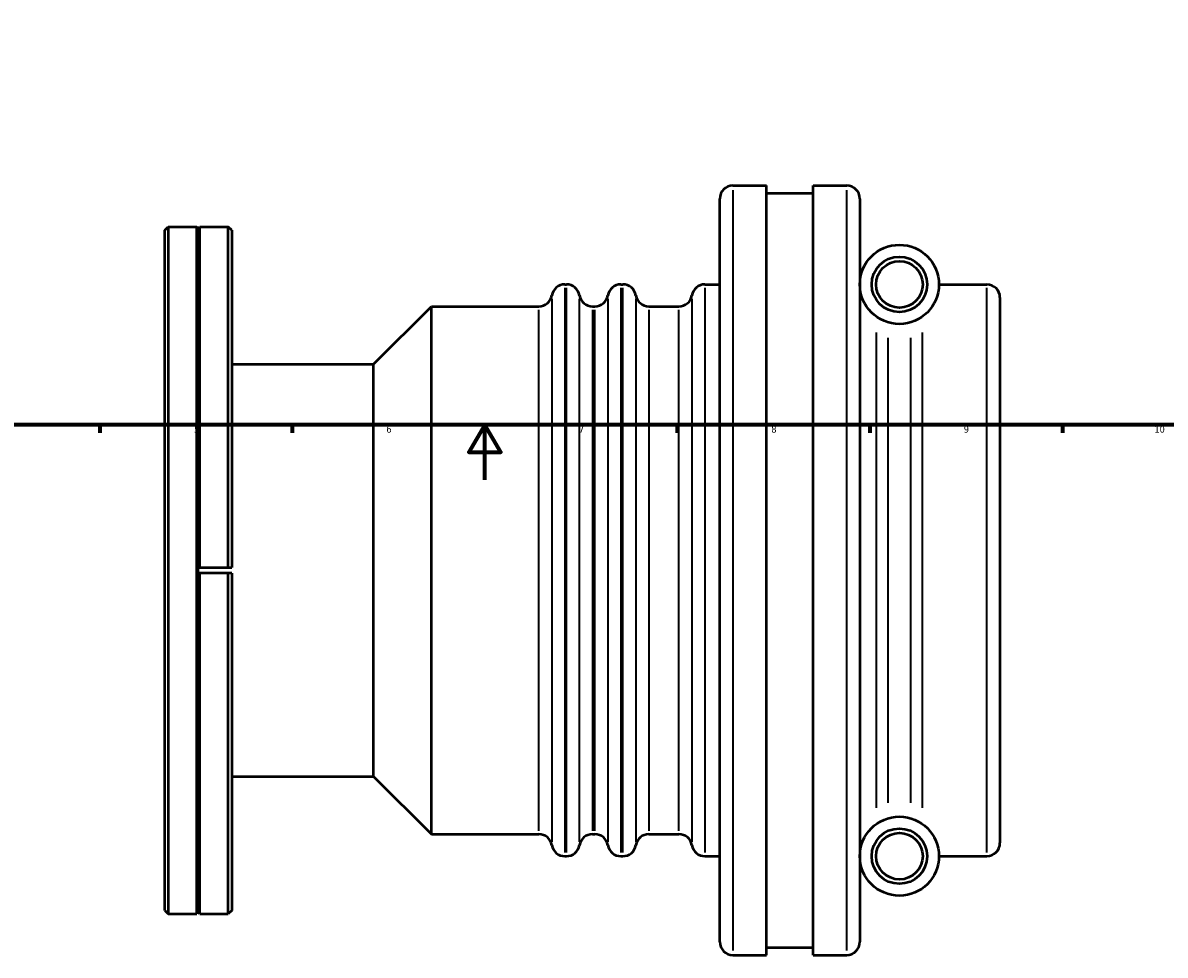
# Model space of a CAD drawing. Header units: millimetres. Extents: x -185 to 1270, y -173 to 945.
# Tile 2 of 8: x 252 to 668, y -173 to 166. Entities that reach past the tile are written whole.
import ezdxf

# ---------------------------------------------------------------- set-up
doc = ezdxf.new("R2010")
doc.units = ezdxf.units.MM
for name, color, linetype, lineweight in [('Border (ISO)', 7, 'Continuous', 70), ('Visible (ISO)', 7, 'Continuous', 50), ('Visible Narrow (ISO)', 7, 'Continuous', 35)]:
    doc.layers.add(name, color=color, linetype=linetype, lineweight=lineweight)
doc.styles.add('Note Text (ISO)', font='tahoma.ttf')

# ---------------------------------------------------------------- blocks, each defined once
blk = doc.blocks.new('Borders Default Border')
at = {"layer": 'Border (ISO)'}
for p, q in [((280.33, 20), (280.33, 17.1)), ((350.42, 20), (350.42, 17.1)), ((490.58, 20), (490.58, 17.1)), ((560.67, 20), (560.67, 17.1)), ((630.75, 20), (630.75, 17.1))]:
    blk.add_line(p, q, dxfattribs=at)
at = {"layer": 'Border (ISO)', "flags": 128}
for points in [[(20, 20), (20, 574), (821, 574), (821, 20), (20, 20)], [(420.5, 0), (420.5, 20), (414.73, 10), (426.27, 10), (420.5, 20)]]:
    blk.add_lwpolyline(points, dxfattribs=at)
at = {"layer": 'Border (ISO)', "color": 232, "true_color": 0xca0064, "char_height": 2.5, "attachment_point": 7, "style": 'Note Text (ISO)'}
for s, insert in [('5', (314.64, 17.05)), ('6', (384.66, 17.05)), ('7', (454.77, 17.1)), ('8', (524.81, 17.04)), ('9', (594.88, 17.05)), ('10', (664.29, 17.05))]:
    blk.add_mtext(s, dxfattribs=dict(at, insert=insert))

msp = doc.modelspace()

# ---------------------------------------------------------------- linework, layer by layer
at = {"layer": 'Visible (ISO)'}
for p, q in [((510.8312, 107.0288), (523.0312, 107.0288)), ((523.0312, -172.9712), (523.0312, 107.0288)), ((523.0312, 104.2288), (540.0312, 104.2288)), ((540.0312, -172.9712), (540.0312, 107.0288)), ((540.0312, 107.0288), (552.2312, 107.0288)), ((506.0312, -168.1712), (506.0312, 102.2288)), ((557.0312, 102.2288), (557.0312, -168.1712)), ((304.0312, 90.7788), (305.2812, 92.0288)), ((305.2812, 92.0288), (305.2812, -157.9712)), ((305.2812, 92.0288), (315.6912, 92.0288)), ((315.6912, -157.9712), (315.6912, 92.0288)), ((316.1912, 91.0288), (315.6912, 92.0288)), ((316.1912, 91.0288), (316.6912, 92.0288)), ((316.6912, -31.9712), (316.6912, 92.0288)), ((316.6912, 92.0288), (327.1012, 92.0288)), ((327.1012, -31.9712), (327.1012, 92.0288)), ((328.3512, 90.7788), (327.1012, 92.0288)), ((304.0312, -156.7212), (304.0312, 90.7788)), ((316.1912, -31.9712), (316.1912, 91.0288)), ((328.3512, 90.7788), (328.3512, -31.9712)), ((449.6312, 71.0288), (450.2312, 71.0288)), ((470.0312, 71.0288), (470.7655, 71.0288)), ((500.6312, 71.0288), (506.0312, 71.0288)), ((585.8312, 71.0288), (603.2312, 71.0288)), ((380.0312, 42.0288), (401.0312, 63.0288)), ((401.0312, -128.9712), (401.0312, 63.0288)), ((401.0312, 63.0288), (440.1655, 63.0288)), ((459.6969, 63.0288), (460.5655, 63.0288)), ((480.2312, 63.0288), (491.1655, 63.0288)), ((608.0312, 66.2288), (608.0312, -132.1712)), ((328.3512, 42.0288), (380.0312, 42.0288)), ((380.0312, -107.9712), (380.0312, 42.0288)), ((316.1912, -31.9712), (316.6912, -31.9712)), ((316.1912, -33.9712), (316.1912, -31.9712)), ((316.6912, -31.9712), (327.1012, -31.9712)), ((316.1912, -156.9712), (316.1912, -33.9712)), ((316.6912, -33.9712), (316.1912, -33.9712)), ((316.6912, -157.9712), (316.6912, -33.9712)), ((327.1012, -33.9712), (316.6912, -33.9712)), ((327.1012, -157.9712), (327.1012, -33.9712)), ((328.3512, -33.9712), (328.3512, -156.7212)), ((328.3512, -107.9712), (380.0312, -107.9712)), ((380.0312, -107.9712), (401.0312, -128.9712)), ((401.0312, -128.9712), (440.1655, -128.9712)), ((459.6969, -128.9712), (460.5655, -128.9712)), ((480.2312, -128.9712), (491.1655, -128.9712)), ((449.6312, -136.9712), (450.2312, -136.9712)), ((470.0312, -136.9712), (470.7655, -136.9712)), ((500.6312, -136.9712), (506.0312, -136.9712)), ((585.8312, -136.9712), (603.2312, -136.9712)), ((304.0312, -156.7212), (305.2812, -157.9712)), ((305.2812, -157.9712), (315.6912, -157.9712)), ((316.1912, -156.9712), (315.6912, -157.9712)), ((316.1912, -156.9712), (316.6912, -157.9712)), ((316.6912, -157.9712), (327.1012, -157.9712)), ((328.3512, -156.7212), (327.1012, -157.9712)), ((523.0312, -170.1712), (540.0312, -170.1712)), ((510.8312, -172.9712), (523.0312, -172.9712)), ((540.0312, -172.9712), (552.2312, -172.9712))]:
    msp.add_line(p, q, dxfattribs=at)
for centre, radius in [((571.4312, 71.0288), 14.4), ((571.4312, 71.0288), 10.08), ((571.4312, 71.0288), 8.48), ((571.4312, -136.9712), 14.4), ((571.4312, -136.9712), 10.08), ((571.4312, -136.9712), 8.48)]:
    msp.add_circle(centre, radius, dxfattribs=at)
for centre, start, end in [((510.8312, 102.2288), 90, 180), ((552.2312, 102.2288), 0, 90), ((449.6312, 66.2288), 90, 170.405932), ((450.2312, 66.2288), 9.594068, 90), ((470.0312, 66.2288), 90, 170.405932), ((470.7655, 66.2288), 9.594068, 90), ((500.6312, 66.2288), 90, 170.405932), ((603.2312, 66.2288), 0, 90), ((440.1655, 67.8288), 270, 350.405932), ((459.6969, 67.8288), 189.594068, 270), ((460.5655, 67.8288), 270, 350.405932), ((480.2312, 67.8288), 189.594068, 270), ((491.1655, 67.8288), 270, 350.405932), ((440.1655, -133.7712), 9.594068, 90), ((449.6312, -132.1712), 189.594068, 270), ((450.2312, -132.1712), 270, 350.405932), ((459.6969, -133.7712), 90, 170.405932), ((460.5655, -133.7712), 9.594068, 90), ((470.0312, -132.1712), 189.594068, 270), ((470.7655, -132.1712), 270, 350.405932), ((480.2312, -133.7712), 90, 170.405932), ((491.1655, -133.7712), 9.594068, 90), ((500.6312, -132.1712), 189.594068, 270), ((603.2312, -132.1712), 270, 0), ((510.8312, -168.1712), 180, 270), ((552.2312, -168.1712), 270, 0)]:
    msp.add_arc(centre, 4.8, start, end, dxfattribs=at)
for points, weights in [([(327.1012, -31.9712), (327.7294, -31.9712), (328.3512, -31.9712)], [1.00021025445, 1.00011775, 1]), ([(328.3512, -33.9712), (327.7294, -33.9712), (327.1012, -33.9712)], [1, 1.00011774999, 1.00021025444])]:
    msp.add_rational_spline(points, weights, degree=2, dxfattribs=at)
at = {"layer": 'Visible Narrow (ISO)'}
for p, q in [((510.8312, 105.3052), (510.8312, -171.2476)), ((552.2312, -171.2476), (552.2312, 105.3052)), ((449.6312, 69.7484), (449.6312, -135.6908)), ((450.2312, -135.6908), (450.2312, 69.7484)), ((470.0312, 69.7484), (470.0312, -135.6908)), ((470.7655, -135.6908), (470.7655, 69.7484)), ((500.6312, 69.7484), (500.6312, -135.6908)), ((603.2312, -135.6908), (603.2312, 69.7484)), ((444.8984, 65.7976), (444.8984, -131.74)), ((454.9641, -131.74), (454.9641, 65.7976)), ((465.2984, 65.7976), (465.2984, -131.74)), ((475.4984, 65.7976), (475.4984, -131.74)), ((495.8984, 65.7976), (495.8984, -131.74)), ((440.1655, -127.7893), (440.1655, 61.8469)), ((459.6969, 61.8469), (459.6969, -127.7893)), ((460.5655, -127.7893), (460.5655, 61.8469)), ((480.2312, 61.8469), (480.2312, -127.7893)), ((491.1655, -127.7893), (491.1655, 61.8469)), ((563.1174, -119.4368), (563.1174, 53.4944)), ((567.2743, 51.6066), (567.2743, -117.549)), ((575.5881, -117.549), (575.5881, 51.6066)), ((579.7451, 53.4944), (579.7451, -119.4368))]:
    msp.add_line(p, q, dxfattribs=at)

# ---------------------------------------------------------------- block references
msp.add_blockref('Borders Default Border', (0, 0))

doc.saveas('drawing.dxf')
